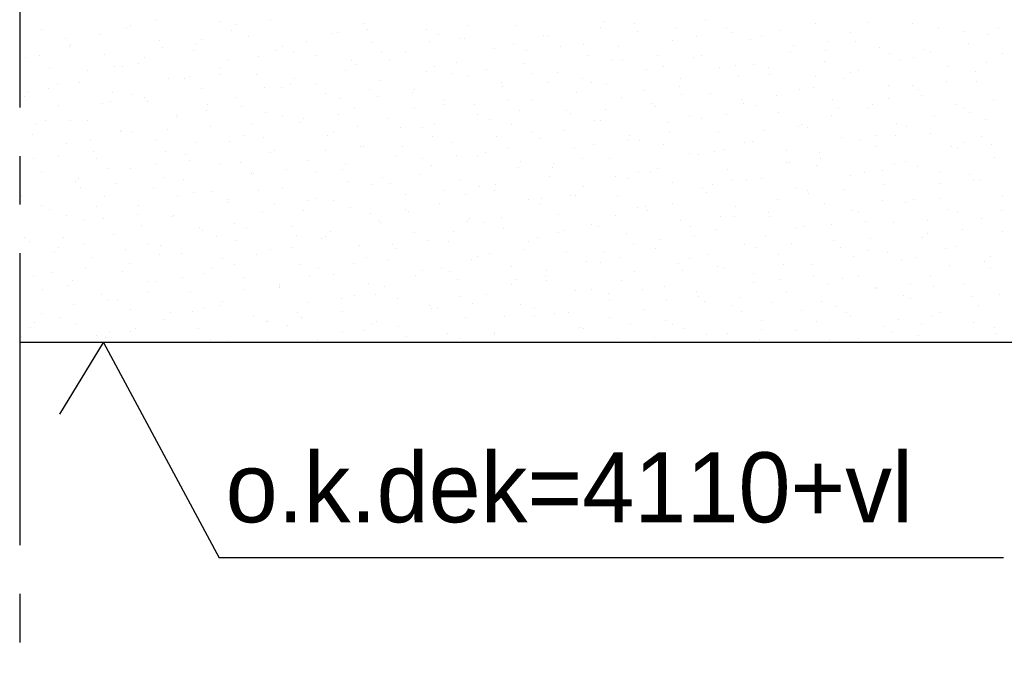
# Model space of a CAD drawing. Extents: x -940 to 22840, y -452 to 16368.
# Tile 16 of 50: x 15978 to 16485, y 3598 to 3928. Entities that reach past the tile are written whole.
import ezdxf

# ---------------------------------------------------------------- set-up
doc = ezdxf.new("R2010")
doc.units = 0
doc.header["$LTSCALE"] = 20
doc.linetypes.add('CENTER2', pattern=[11.25, 7.5, -1.25, 1.25, -1.25])
for name, color, linetype in [('BOUW', 8, 'CONTINUOUS'), ('WL570---', 3, 'CONTINUOUS'), ('WM561---', 1, 'CONTINUOUS'), ('WM570---', 1, 'CONTINUOUS')]:
    doc.layers.add(name, color=color, linetype=linetype)
doc.styles.add('BURO-018', font='BUROFONT.shx', dxfattribs={"height": 36})

msp = doc.modelspace()

# ---------------------------------------------------------------- linework, layer by layer
at = {"layer": 'BOUW'}
msp.add_line((16644.75, 3762.13), (15978.49, 3762.13), dxfattribs=at)
at = {"layer": 'WL570---', "color": 8, "linetype": 'CENTER2'}
msp.add_line((15978.49, 4258), (15978.49, 3598.26), dxfattribs=at)
at = {"layer": 'WL570---', "color": 8}
for p, q in [((16048.8, 3928.02), (16048.8, 3928.02)), ((16331.14, 3928.01), (16331.14, 3928.01)), ((15989.55, 3922.94), (15989.55, 3922.94)), ((16033.38, 3923.3), (16033.38, 3923.3)), ((16035.26, 3924.93), (16035.26, 3924.93)), ((16080.97, 3926.92), (16080.97, 3926.92)), ((16089.89, 3925.53), (16089.89, 3925.53)), ((16107.64, 3927.54), (16107.64, 3927.54)), ((16155.27, 3926.03), (16155.27, 3926.03)), ((16157.27, 3923.09), (16157.27, 3923.09)), ((16187.47, 3923.25), (16187.47, 3923.25)), ((16209.26, 3925.27), (16209.26, 3925.27)), ((16233.18, 3925.24), (16233.18, 3925.24)), ((16276.94, 3923.86), (16276.94, 3923.86)), ((16278.9, 3927.23), (16278.9, 3927.23)), ((16294.69, 3925.87), (16294.69, 3925.87)), ((16315.72, 3923.29), (16315.72, 3923.29)), ((16342, 3924.15), (16342, 3924.15)), ((16387.71, 3926.13), (16387.71, 3926.13)), ((16414.36, 3926.65), (16414.36, 3926.65)), ((16437.61, 3926.02), (16437.61, 3926.02)), ((16451.08, 3923.34), (16451.08, 3923.34)), ((16481.75, 3924.21), (16481.75, 3924.21)), ((16002.11, 3918.29), (16002.11, 3918.29)), ((16019.86, 3920.3), (16019.86, 3920.3)), ((16071.95, 3917.83), (16071.95, 3917.83)), ((16087.37, 3922.54), (16087.37, 3922.54)), ((16096.05, 3919.28), (16096.05, 3919.28)), ((16139.52, 3921.08), (16139.52, 3921.08)), ((16141.76, 3921.26), (16141.76, 3921.26)), ((16193.83, 3920.56), (16193.83, 3920.56)), ((16204.87, 3918.18), (16204.87, 3918.18)), ((16206.91, 3918.63), (16206.91, 3918.63)), ((16247.82, 3919.8), (16247.82, 3919.8)), ((16250.58, 3920.17), (16250.58, 3920.17)), ((16296.29, 3922.16), (16296.29, 3922.16)), ((16326.58, 3919.41), (16326.58, 3919.41)), ((16344.33, 3921.42), (16344.33, 3921.42)), ((16354.29, 3917.82), (16354.29, 3917.82)), ((16359.66, 3919.36), (16359.66, 3919.36)), ((16369.71, 3922.53), (16369.71, 3922.53)), ((16405.37, 3921.35), (16405.37, 3921.35)), ((16464, 3922.2), (16464, 3922.2)), ((16476.17, 3920.55), (16476.17, 3920.55)), ((16004.05, 3914.34), (16004.05, 3914.34)), ((16004.63, 3915.3), (16004.63, 3915.3)), ((16050.34, 3917.29), (16050.34, 3917.29)), ((16051.75, 3913.83), (16051.75, 3913.83)), ((16069.49, 3915.85), (16069.49, 3915.85)), ((16113.45, 3914.21), (16113.45, 3914.21)), ((16125.93, 3917.07), (16125.93, 3917.07)), ((16159.16, 3916.19), (16159.16, 3916.19)), ((16189.16, 3916.62), (16189.16, 3916.62)), ((16222.52, 3913.4), (16222.52, 3913.4)), ((16232.4, 3915.08), (16232.4, 3915.08)), ((16256.55, 3914.18), (16256.55, 3914.18)), ((16268.23, 3915.39), (16268.23, 3915.39)), ((16286.39, 3914.32), (16286.39, 3914.32)), ((16313.94, 3917.37), (16313.94, 3917.37)), ((16376.22, 3914.96), (16376.22, 3914.96)), ((16393.97, 3916.97), (16393.97, 3916.97)), ((16408.28, 3917.06), (16408.28, 3917.06)), ((16420.45, 3913.71), (16420.45, 3913.71)), ((16466.16, 3915.7), (16466.16, 3915.7)), ((15981.72, 3908.61), (15981.72, 3908.61)), ((15988.62, 3909.62), (15988.62, 3909.62)), ((16022.02, 3910.23), (16022.02, 3910.23)), ((16042.61, 3908.86), (16042.61, 3908.86)), ((16067.74, 3912.22), (16067.74, 3912.22)), ((16101.38, 3909.38), (16101.38, 3909.38)), ((16110.51, 3912.35), (16110.51, 3912.35)), ((16119.13, 3911.39), (16119.13, 3911.39)), ((16131.1, 3909.42), (16131.1, 3909.42)), ((16164.5, 3911.59), (16164.5, 3911.59)), ((16176.81, 3911.41), (16176.81, 3911.41)), ((16238.8, 3912.17), (16238.8, 3912.17)), ((16270.96, 3909.61), (16270.96, 3909.61)), ((16283.32, 3907.75), (16283.32, 3907.75)), ((16288.44, 3907.72), (16288.44, 3907.72)), ((16306.19, 3909.73), (16306.19, 3909.73)), ((16324.95, 3908.85), (16324.95, 3908.85)), ((16329.03, 3909.73), (16329.03, 3909.73)), ((16374.74, 3911.72), (16374.74, 3911.72)), ((16392.85, 3912.34), (16392.85, 3912.34)), ((16425.86, 3910.51), (16425.86, 3910.51)), ((16437.85, 3908.64), (16437.85, 3908.64)), ((16443.61, 3912.52), (16443.61, 3912.52)), ((16446.84, 3911.58), (16446.84, 3911.58)), ((16483.56, 3910.63), (16483.56, 3910.63)), ((15993.97, 3903.46), (15993.97, 3903.46)), ((16027.19, 3904.14), (16027.19, 3904.14)), ((16031.35, 3904.15), (16031.35, 3904.15)), ((16039.68, 3905.45), (16039.68, 3905.45)), ((16081.18, 3903.38), (16081.18, 3903.38)), ((16085.39, 3907.43), (16085.39, 3907.43)), ((16149.08, 3906.88), (16149.08, 3906.88)), ((16151.02, 3904.93), (16151.02, 3904.93)), ((16168.77, 3906.94), (16168.77, 3906.94)), ((16191.89, 3903.77), (16191.89, 3903.77)), ((16203.07, 3906.12), (16203.07, 3906.12)), ((16237.6, 3905.76), (16237.6, 3905.76)), ((16300.71, 3902.68), (16300.71, 3902.68)), ((16309.53, 3904.13), (16309.53, 3904.13)), ((16338.08, 3903.27), (16338.08, 3903.27)), ((16346.42, 3904.66), (16346.42, 3904.66)), ((16355.83, 3905.28), (16355.83, 3905.28)), ((16363.52, 3903.37), (16363.52, 3903.37)), ((16392.13, 3906.65), (16392.13, 3906.65)), ((16431.42, 3906.86), (16431.42, 3906.86)), ((16455.5, 3903.86), (16455.5, 3903.86)), ((16475.5, 3906.06), (16475.5, 3906.06)), ((16013.6, 3902.14), (16013.6, 3902.14)), ((16054.76, 3897.81), (16054.76, 3897.81)), ((16063.24, 3897.69), (16063.24, 3897.69)), ((16065.76, 3898.67), (16065.76, 3898.67)), ((16080.99, 3899.7), (16080.99, 3899.7)), ((16100.47, 3899.8), (16100.47, 3899.8)), ((16119.75, 3897.91), (16119.75, 3897.91)), ((16146.18, 3901.78), (16146.18, 3901.78)), ((16187.64, 3901.4), (16187.64, 3901.4)), ((16200.66, 3900.48), (16200.66, 3900.48)), ((16209.29, 3898.7), (16209.29, 3898.7)), ((16218.41, 3902.49), (16218.41, 3902.49)), ((16241.63, 3900.64), (16241.63, 3900.64)), ((16255, 3900.69), (16255, 3900.69)), ((16268.05, 3898.04), (16268.05, 3898.04)), ((16318.36, 3897.89), (16318.36, 3897.89)), ((16348.1, 3898.66), (16348.1, 3898.66)), ((16364.08, 3899.88), (16364.08, 3899.88)), ((16387.72, 3898.82), (16387.72, 3898.82)), ((16402.09, 3897.9), (16402.09, 3897.9)), ((16405.47, 3900.83), (16405.47, 3900.83)), ((16409.79, 3901.87), (16409.79, 3901.87)), ((16469.98, 3901.39), (16469.98, 3901.39)), ((15993.21, 3892.46), (15993.21, 3892.46)), ((15997.86, 3895.18), (15997.86, 3895.18)), ((16009.05, 3895.82), (16009.05, 3895.82)), ((16072.16, 3892.74), (16072.16, 3892.74)), ((16104.32, 3893.19), (16104.32, 3893.19)), ((16112.88, 3893.24), (16112.88, 3893.24)), ((16117.87, 3894.73), (16117.87, 3894.73)), ((16130.63, 3895.25), (16130.63, 3895.25)), ((16158.31, 3892.43), (16158.31, 3892.43)), ((16163.58, 3896.71), (16163.58, 3896.71)), ((16226.21, 3895.92), (16226.21, 3895.92)), ((16226.94, 3893.92), (16226.94, 3893.92)), ((16250.3, 3896.03), (16250.3, 3896.03)), ((16272.65, 3895.9), (16272.65, 3895.9)), ((16280.2, 3895.16), (16280.2, 3895.16)), ((16317.69, 3893.59), (16317.69, 3893.59)), ((16386.66, 3893.18), (16386.66, 3893.18)), ((16424.87, 3894.23), (16424.87, 3894.23)), ((16437.36, 3894.37), (16437.36, 3894.37)), ((16440.65, 3892.42), (16440.65, 3892.42)), ((16455.11, 3896.38), (16455.11, 3896.38)), ((16470.58, 3896.22), (16470.58, 3896.22)), ((15980.73, 3888.76), (15980.73, 3888.76)), ((15982.44, 3890.46), (15982.44, 3890.46)), ((16026.44, 3890.75), (16026.44, 3890.75)), ((16036.42, 3889.7), (16036.42, 3889.7)), ((16042.85, 3888.01), (16042.85, 3888.01)), ((16089.81, 3887.95), (16089.81, 3887.95)), ((16135.52, 3889.94), (16135.52, 3889.94)), ((16142.89, 3887.72), (16142.89, 3887.72)), ((16162.52, 3888.79), (16162.52, 3888.79)), ((16180.27, 3890.8), (16180.27, 3890.8)), ((16181.23, 3891.93), (16181.23, 3891.93)), ((16264.78, 3890.45), (16264.78, 3890.45)), ((16287.74, 3888.27), (16287.74, 3888.27)), ((16299.94, 3891.58), (16299.94, 3891.58)), ((16318.77, 3889.69), (16318.77, 3889.69)), ((16333.45, 3890.25), (16333.45, 3890.25)), ((16367.33, 3889.14), (16367.33, 3889.14)), ((16379.16, 3892.24), (16379.16, 3892.24)), ((16425.23, 3887.71), (16425.23, 3887.71)), ((16442.26, 3889.16), (16442.26, 3889.16)), ((15998.39, 3883.98), (15998.39, 3883.98)), ((16021, 3884.99), (16021, 3884.99)), ((16025.1, 3886), (16025.1, 3886)), ((16044.1, 3885.97), (16044.1, 3885.97)), ((16074.99, 3884.23), (16074.99, 3884.23)), ((16092.49, 3883.56), (16092.49, 3883.56)), ((16150.6, 3882.3), (16150.6, 3882.3)), ((16196.31, 3884.29), (16196.31, 3884.29)), ((16196.88, 3886.96), (16196.88, 3886.96)), ((16212.16, 3884.34), (16212.16, 3884.34)), ((16229.91, 3886.35), (16229.91, 3886.35)), ((16242.02, 3886.28), (16242.02, 3886.28)), ((16303.34, 3884.97), (16303.34, 3884.97)), ((16305.13, 3883.2), (16305.13, 3883.2)), ((16349.58, 3887.13), (16349.58, 3887.13)), ((16350.84, 3885.18), (16350.84, 3885.18)), ((16357.33, 3884.21), (16357.33, 3884.21)), ((16396.55, 3887.17), (16396.55, 3887.17)), ((16399.22, 3882.67), (16399.22, 3882.67)), ((16414.21, 3882.39), (16414.21, 3882.39)), ((16416.97, 3884.69), (16416.97, 3884.69)), ((16459.92, 3884.37), (16459.92, 3884.37)), ((16479.22, 3886.95), (16479.22, 3886.95)), ((16059.18, 3878.33), (16059.18, 3878.33)), ((16059.57, 3879.51), (16059.57, 3879.51)), ((16074.74, 3881.55), (16074.74, 3881.55)), ((16104.89, 3880.31), (16104.89, 3880.31)), ((16113.56, 3878.75), (16113.56, 3878.75)), ((16142.13, 3879.11), (16142.13, 3879.11)), ((16168, 3877.23), (16168, 3877.23)), ((16181.45, 3882.24), (16181.45, 3882.24)), ((16213.71, 3879.22), (16213.71, 3879.22)), ((16235.44, 3881.48), (16235.44, 3881.48)), ((16259.42, 3881.21), (16259.42, 3881.21)), ((16261.8, 3879.89), (16261.8, 3879.89)), ((16279.55, 3881.9), (16279.55, 3881.9)), ((16322.78, 3878.41), (16322.78, 3878.41)), ((16329.19, 3877.45), (16329.19, 3877.45)), ((16341.91, 3879.5), (16341.91, 3879.5)), ((16368.49, 3880.4), (16368.49, 3880.4)), ((16395.9, 3878.74), (16395.9, 3878.74)), ((16448.86, 3878.22), (16448.86, 3878.22)), ((16463.8, 3882.23), (16463.8, 3882.23)), ((16466.61, 3880.23), (16466.61, 3880.23)), ((15986.96, 3874.31), (15986.96, 3874.31)), ((15991.67, 3876.02), (15991.67, 3876.02)), ((16004.71, 3876.32), (16004.71, 3876.32)), ((16013.47, 3876.34), (16013.47, 3876.34)), ((16076.57, 3873.26), (16076.57, 3873.26)), ((16098.13, 3874.03), (16098.13, 3874.03)), ((16122.29, 3875.24), (16122.29, 3875.24)), ((16124.38, 3877.1), (16124.38, 3877.1)), ((16152.12, 3873.27), (16152.12, 3873.27)), ((16174.02, 3872.65), (16174.02, 3872.65)), ((16185.65, 3872.45), (16185.65, 3872.45)), ((16191.77, 3874.66), (16191.77, 3874.66)), ((16220.02, 3876.77), (16220.02, 3876.77)), ((16231.36, 3874.44), (16231.36, 3874.44)), ((16274.01, 3876.01), (16274.01, 3876.01)), ((16277.07, 3876.42), (16277.07, 3876.42)), ((16311.44, 3875.43), (16311.44, 3875.43)), ((16378.83, 3872.99), (16378.83, 3872.99)), ((16380.47, 3874.02), (16380.47, 3874.02)), ((16383.58, 3872.76), (16383.58, 3872.76)), ((16429.29, 3874.75), (16429.29, 3874.75)), ((16434.46, 3873.26), (16434.46, 3873.26)), ((16475, 3876.74), (16475, 3876.74)), ((15985.15, 3869.28), (15985.15, 3869.28)), ((16030.24, 3870.54), (16030.24, 3870.54)), ((16030.86, 3871.27), (16030.86, 3871.27)), ((16036.6, 3869.86), (16036.6, 3869.86)), ((16054.35, 3871.87), (16054.35, 3871.87)), ((16094.23, 3868.47), (16094.23, 3868.47)), ((16103.99, 3867.42), (16103.99, 3867.42)), ((16136.7, 3868.56), (16136.7, 3868.56)), ((16139.94, 3870.46), (16139.94, 3870.46)), ((16190.69, 3867.8), (16190.69, 3867.8)), ((16223.66, 3868.19), (16223.66, 3868.19)), ((16241.41, 3870.21), (16241.41, 3870.21)), ((16258.59, 3871.29), (16258.59, 3871.29)), ((16292.16, 3868.78), (16292.16, 3868.78)), ((16312.58, 3870.53), (16312.58, 3870.53)), ((16337.87, 3870.77), (16337.87, 3870.77)), ((16361.08, 3870.98), (16361.08, 3870.98)), ((16400.97, 3867.69), (16400.97, 3867.69)), ((16419.04, 3868.55), (16419.04, 3868.55)), ((16428.47, 3868.54), (16428.47, 3868.54)), ((16446.68, 3869.68), (16446.68, 3869.68)), ((16473.03, 3867.79), (16473.03, 3867.79)), ((16002.8, 3864.5), (16002.8, 3864.5)), ((16014.81, 3865.83), (16014.81, 3865.83)), ((16048.52, 3866.48), (16048.52, 3866.48)), ((16068.8, 3865.07), (16068.8, 3865.07)), ((16086.24, 3865.41), (16086.24, 3865.41)), ((16153.63, 3862.96), (16153.63, 3862.96)), ((16155.02, 3862.82), (16155.02, 3862.82)), ((16175.27, 3863.08), (16175.27, 3863.08)), ((16200.73, 3864.81), (16200.73, 3864.81)), ((16229.25, 3862.32), (16229.25, 3862.32)), ((16246.44, 3866.8), (16246.44, 3866.8)), ((16273.3, 3863.74), (16273.3, 3863.74)), ((16291.05, 3865.75), (16291.05, 3865.75)), ((16297.15, 3865.82), (16297.15, 3865.82)), ((16309.55, 3863.71), (16309.55, 3863.71)), ((16351.14, 3865.05), (16351.14, 3865.05)), ((16355.26, 3865.7), (16355.26, 3865.7)), ((16410.72, 3866.53), (16410.72, 3866.53)), ((16418.63, 3862.9), (16418.63, 3862.9)), ((16457.61, 3863.07), (16457.61, 3863.07)), ((16460.36, 3862.08), (16460.36, 3862.08)), ((16464.34, 3864.89), (16464.34, 3864.89)), ((16478.11, 3864.09), (16478.11, 3864.09)), ((15998.46, 3858.17), (15998.46, 3858.17)), ((16016.21, 3860.18), (16016.21, 3860.18)), ((16053.38, 3860.35), (16053.38, 3860.35)), ((16063.6, 3858.85), (16063.6, 3858.85)), ((16107.37, 3859.59), (16107.37, 3859.59)), ((16109.31, 3860.83), (16109.31, 3860.83)), ((16135.88, 3860.95), (16135.88, 3860.95)), ((16172.42, 3857.75), (16172.42, 3857.75)), ((16203.27, 3858.51), (16203.27, 3858.51)), ((16213.83, 3857.61), (16213.83, 3857.61)), ((16218.13, 3859.74), (16218.13, 3859.74)), ((16263.84, 3861.73), (16263.84, 3861.73)), ((16322.94, 3859.29), (16322.94, 3859.29)), ((16327.2, 3858.93), (16327.2, 3858.93)), ((16335.72, 3860.34), (16335.72, 3860.34)), ((16340.69, 3861.3), (16340.69, 3861.3)), ((16372.91, 3860.92), (16372.91, 3860.92)), ((16389.71, 3859.58), (16389.71, 3859.58)), ((16479.42, 3857.25), (16479.42, 3857.25)), ((15985.48, 3856.86), (15985.48, 3856.86)), ((16017.89, 3856.86), (16017.89, 3856.86)), ((16048.1, 3853.71), (16048.1, 3853.71)), ((16065.85, 3855.72), (16065.85, 3855.72)), ((16080.99, 3853.78), (16080.99, 3853.78)), ((16091.94, 3854.88), (16091.94, 3854.88)), ((16126.71, 3855.76), (16126.71, 3855.76)), ((16145.93, 3854.12), (16145.93, 3854.12)), ((16185.52, 3856.5), (16185.52, 3856.5)), ((16190.07, 3852.97), (16190.07, 3852.97)), ((16235.16, 3852.05), (16235.16, 3852.05)), ((16235.78, 3854.95), (16235.78, 3854.95)), ((16252.4, 3852.13), (16252.4, 3852.13)), ((16252.91, 3854.06), (16252.91, 3854.06)), ((16267.82, 3856.85), (16267.82, 3856.85)), ((16281.49, 3856.94), (16281.49, 3856.94)), ((16372.58, 3854.84), (16372.58, 3854.84)), ((16374.28, 3854.86), (16374.28, 3854.86)), ((16388, 3853.28), (16388, 3853.28)), ((16390.33, 3856.85), (16390.33, 3856.85)), ((16428.27, 3854.1), (16428.27, 3854.1)), ((16433.71, 3855.27), (16433.71, 3855.27)), ((16439.97, 3852.4), (16439.97, 3852.4)), ((15989.57, 3849.8), (15989.57, 3849.8)), ((16024.05, 3851.38), (16024.05, 3851.38)), ((16035.28, 3851.79), (16035.28, 3851.79)), ((16052.94, 3847), (16052.94, 3847)), ((16097.74, 3849.26), (16097.74, 3849.26)), ((16098.65, 3848.99), (16098.65, 3848.99)), ((16115.49, 3851.27), (16115.49, 3851.27)), ((16130.51, 3849.4), (16130.51, 3849.4)), ((16144.36, 3850.98), (16144.36, 3850.98)), ((16184.5, 3848.64), (16184.5, 3848.64)), ((16250.86, 3847.32), (16250.86, 3847.32)), ((16284.8, 3847.6), (16284.8, 3847.6)), ((16296.58, 3849.3), (16296.58, 3849.3)), ((16302.55, 3849.61), (16302.55, 3849.61)), ((16306.39, 3851.37), (16306.39, 3851.37)), ((16342.29, 3851.29), (16342.29, 3851.29)), ((16405.39, 3848.21), (16405.39, 3848.21)), ((16412.85, 3849.39), (16412.85, 3849.39)), ((16422.22, 3850.39), (16422.22, 3850.39)), ((16451.1, 3850.2), (16451.1, 3850.2)), ((16466.84, 3848.63), (16466.84, 3848.63)), ((16007.22, 3845.01), (16007.22, 3845.01)), ((16008.62, 3846.67), (16008.62, 3846.67)), ((16009.96, 3842.02), (16009.96, 3842.02)), ((16027.71, 3844.03), (16027.71, 3844.03)), ((16062.61, 3845.91), (16062.61, 3845.91)), ((16147.38, 3844.81), (16147.38, 3844.81)), ((16159.44, 3843.34), (16159.44, 3843.34)), ((16165.13, 3846.82), (16165.13, 3846.82)), ((16169.08, 3843.92), (16169.08, 3843.92)), ((16205.15, 3845.33), (16205.15, 3845.33)), ((16214.77, 3842.37), (16214.77, 3842.37)), ((16223.07, 3843.16), (16223.07, 3843.16)), ((16268.26, 3842.25), (16268.26, 3842.25)), ((16290.96, 3846.66), (16290.96, 3846.66)), ((16313.97, 3844.23), (16313.97, 3844.23)), ((16334.44, 3843.15), (16334.44, 3843.15)), ((16344.95, 3845.9), (16344.95, 3845.9)), ((16352.19, 3845.16), (16352.19, 3845.16)), ((16359.68, 3846.22), (16359.68, 3846.22)), ((16423.05, 3843.42), (16423.05, 3843.42)), ((16451.42, 3843.91), (16451.42, 3843.91)), ((16468.76, 3845.41), (16468.76, 3845.41)), ((16471.86, 3845.94), (16471.86, 3845.94)), ((15979.29, 3837.7), (15979.29, 3837.7)), ((16022.31, 3837.38), (16022.31, 3837.38)), ((16047.19, 3841.19), (16047.19, 3841.19)), ((16059.6, 3837.57), (16059.6, 3837.57)), ((16068.02, 3839.36), (16068.02, 3839.36)), ((16077.35, 3839.58), (16077.35, 3839.58)), ((16101.18, 3840.43), (16101.18, 3840.43)), ((16113.73, 3841.35), (16113.73, 3841.35)), ((16176.84, 3838.27), (16176.84, 3838.27)), ((16197.02, 3840.36), (16197.02, 3840.36)), ((16207.64, 3838.45), (16207.64, 3838.45)), ((16222.55, 3840.26), (16222.55, 3840.26)), ((16261.63, 3837.69), (16261.63, 3837.69)), ((16264.41, 3837.92), (16264.41, 3837.92)), ((16285.91, 3837.46), (16285.91, 3837.46)), ((16329.53, 3841.18), (16329.53, 3841.18)), ((16331.62, 3839.45), (16331.62, 3839.45)), ((16377.33, 3841.44), (16377.33, 3841.44)), ((16383.52, 3840.42), (16383.52, 3840.42)), ((16384.08, 3838.7), (16384.08, 3838.7)), ((16401.83, 3840.71), (16401.83, 3840.71)), ((16483.84, 3837.77), (16483.84, 3837.77)), ((15989.57, 3832.34), (15989.57, 3832.34)), ((16017.86, 3832.23), (16017.86, 3832.23)), ((16039.7, 3832.31), (16039.7, 3832.31)), ((16085.41, 3834.29), (16085.41, 3834.29)), ((16085.76, 3835.72), (16085.76, 3835.72)), ((16109.24, 3833.12), (16109.24, 3833.12)), ((16126.99, 3835.13), (16126.99, 3835.13)), ((16131.13, 3836.28), (16131.13, 3836.28)), ((16139.74, 3834.96), (16139.74, 3834.96)), ((16194.49, 3833.48), (16194.49, 3833.48)), ((16240.2, 3835.47), (16240.2, 3835.47)), ((16246.21, 3832.97), (16246.21, 3832.97)), ((16246.66, 3835.91), (16246.66, 3835.91)), ((16300.2, 3832.21), (16300.2, 3832.21)), ((16314.05, 3833.47), (16314.05, 3833.47)), ((16346.71, 3831.81), (16346.71, 3831.81)), ((16368.1, 3835.71), (16368.1, 3835.71)), ((16392.42, 3833.8), (16392.42, 3833.8)), ((16422.09, 3834.94), (16422.09, 3834.94)), ((16433.72, 3834.25), (16433.72, 3834.25)), ((16438.13, 3835.79), (16438.13, 3835.79)), ((16451.47, 3836.26), (16451.47, 3836.26)), ((15993.99, 3830.32), (15993.99, 3830.32)), ((16002.43, 3827.51), (16002.43, 3827.51)), ((16039.21, 3827.89), (16039.21, 3827.89)), ((16056.42, 3826.75), (16056.42, 3826.75)), ((16057.36, 3827.52), (16057.36, 3827.52)), ((16103.07, 3829.51), (16103.07, 3829.51)), ((16124.32, 3830.24), (16124.32, 3830.24)), ((16148.78, 3831.5), (16148.78, 3831.5)), ((16158.88, 3828.67), (16158.88, 3828.67)), ((16176.63, 3830.68), (16176.63, 3830.68)), ((16178.31, 3829.48), (16178.31, 3829.48)), ((16255.28, 3827.83), (16255.28, 3827.83)), ((16284.77, 3827.5), (16284.77, 3827.5)), ((16296.3, 3831.46), (16296.3, 3831.46)), ((16300.99, 3829.82), (16300.99, 3829.82)), ((16338.76, 3826.74), (16338.76, 3826.74)), ((16345.94, 3827.01), (16345.94, 3827.01)), ((16363.69, 3829.02), (16363.69, 3829.02)), ((16364.1, 3826.74), (16364.1, 3826.74)), ((16406.66, 3830.23), (16406.66, 3830.23)), ((16409.81, 3828.73), (16409.81, 3828.73)), ((16455.52, 3830.71), (16455.52, 3830.71)), ((16460.65, 3829.47), (16460.65, 3829.47)), ((16483.35, 3829.79), (16483.35, 3829.79)), ((16011.64, 3825.53), (16011.64, 3825.53)), ((16021.46, 3825.88), (16021.46, 3825.88)), ((16041, 3822.03), (16041, 3822.03)), ((16088.85, 3823.44), (16088.85, 3823.44)), ((16118.15, 3821.87), (16118.15, 3821.87)), ((16162.89, 3824.77), (16162.89, 3824.77)), ((16163.86, 3823.86), (16163.86, 3823.86)), ((16208.52, 3824.22), (16208.52, 3824.22)), ((16209.57, 3825.85), (16209.57, 3825.85)), ((16216.88, 3824.01), (16216.88, 3824.01)), ((16226.27, 3826.23), (16226.27, 3826.23)), ((16272.68, 3822.76), (16272.68, 3822.76)), ((16275.91, 3821.78), (16275.91, 3821.78)), ((16318.39, 3824.75), (16318.39, 3824.75)), ((16323.34, 3822.02), (16323.34, 3822.02)), ((16381.75, 3821.95), (16381.75, 3821.95)), ((16395.58, 3822.55), (16395.58, 3822.55)), ((16413.32, 3824.56), (16413.32, 3824.56)), ((16427.47, 3823.94), (16427.47, 3823.94)), ((16445.23, 3824.75), (16445.23, 3824.75)), ((16473.18, 3825.93), (16473.18, 3825.93)), ((16026.73, 3817.9), (16026.73, 3817.9)), ((16071.1, 3821.43), (16071.1, 3821.43)), ((16072.44, 3819.88), (16072.44, 3819.88)), ((16079.57, 3816.56), (16079.57, 3816.56)), ((16094.99, 3821.27), (16094.99, 3821.27)), ((16120.74, 3816.98), (16120.74, 3816.98)), ((16135.55, 3816.8), (16135.55, 3816.8)), ((16138.49, 3818.99), (16138.49, 3818.99)), ((16181.26, 3818.79), (16181.26, 3818.79)), ((16201.45, 3819.29), (16201.45, 3819.29)), ((16226.97, 3820.78), (16226.97, 3820.78)), ((16255.44, 3818.53), (16255.44, 3818.53)), ((16258.16, 3819.76), (16258.16, 3819.76)), ((16290.33, 3817.98), (16290.33, 3817.98)), ((16325.55, 3817.32), (16325.55, 3817.32)), ((16336.04, 3819.97), (16336.04, 3819.97)), ((16361.91, 3816.55), (16361.91, 3816.55)), ((16377.33, 3821.26), (16377.33, 3821.26)), ((16445.21, 3818.1), (16445.21, 3818.1)), ((16462.96, 3820.11), (16462.96, 3820.11)), ((16483.79, 3819.28), (16483.79, 3819.28)), ((15981.02, 3815.91), (15981.02, 3815.91)), ((15983.32, 3814.19), (15983.32, 3814.19)), ((16001.07, 3816.2), (16001.07, 3816.2)), ((16011.67, 3813.07), (16011.67, 3813.07)), ((16044.12, 3812.83), (16044.12, 3812.83)), ((16050.71, 3811.75), (16050.71, 3811.75)), ((16089.83, 3814.81), (16089.83, 3814.81)), ((16133.56, 3815.8), (16133.56, 3815.8)), ((16153.2, 3812.02), (16153.2, 3812.02)), ((16170.38, 3812.52), (16170.38, 3812.52)), ((16188.13, 3814.54), (16188.13, 3814.54)), ((16198.91, 3814), (16198.91, 3814)), ((16240.02, 3813.81), (16240.02, 3813.81)), ((16244.62, 3815.99), (16244.62, 3815.99)), ((16294.01, 3813.05), (16294.01, 3813.05)), ((16307.8, 3815.31), (16307.8, 3815.31)), ((16351.13, 3812.33), (16351.13, 3812.33)), ((16375.18, 3812.87), (16375.18, 3812.87)), ((16396.84, 3814.32), (16396.84, 3814.32)), ((16415.9, 3815.79), (16415.9, 3815.79)), ((16442.55, 3816.3), (16442.55, 3816.3)), ((15996.25, 3808.35), (15996.25, 3808.35)), ((15998.41, 3810.84), (15998.41, 3810.84)), ((16032.96, 3809.74), (16032.96, 3809.74)), ((16050.23, 3807.59), (16050.23, 3807.59)), ((16061.78, 3808.04), (16061.78, 3808.04)), ((16100.35, 3807.3), (16100.35, 3807.3)), ((16107.49, 3810.03), (16107.49, 3810.03)), ((16118.13, 3811.08), (16118.13, 3811.08)), ((16172.12, 3810.32), (16172.12, 3810.32)), ((16213.99, 3806.37), (16213.99, 3806.37)), ((16220.02, 3808.07), (16220.02, 3808.07)), ((16237.77, 3810.08), (16237.77, 3810.08)), ((16259.7, 3808.35), (16259.7, 3808.35)), ((16278.59, 3808.34), (16278.59, 3808.34)), ((16305.41, 3810.34), (16305.41, 3810.34)), ((16332.58, 3807.58), (16332.58, 3807.58)), ((16357.43, 3810.86), (16357.43, 3810.86)), ((16368.52, 3807.26), (16368.52, 3807.26)), ((16400.47, 3811.07), (16400.47, 3811.07)), ((16407.07, 3806.41), (16407.07, 3806.41)), ((16414.23, 3809.25), (16414.23, 3809.25)), ((16424.82, 3808.42), (16424.82, 3808.42)), ((16454.46, 3810.31), (16454.46, 3810.31)), ((16459.94, 3811.23), (16459.94, 3811.23)), ((16477.6, 3806.45), (16477.6, 3806.45)), ((16016.06, 3806.05), (16016.06, 3806.05)), ((16034.81, 3802.88), (16034.81, 3802.88)), ((16082.6, 3805.28), (16082.6, 3805.28)), ((16088.8, 3802.12), (16088.8, 3802.12)), ((16122.57, 3802.39), (16122.57, 3802.39)), ((16149.99, 3802.84), (16149.99, 3802.84)), ((16156.7, 3805.61), (16156.7, 3805.61)), ((16168.28, 3804.38), (16168.28, 3804.38)), ((16210.69, 3804.85), (16210.69, 3804.85)), ((16269.66, 3803.62), (16269.66, 3803.62)), ((16277.1, 3803.28), (16277.1, 3803.28)), ((16287.4, 3805.63), (16287.4, 3805.63)), ((16317.15, 3802.86), (16317.15, 3802.86)), ((16322.81, 3805.27), (16322.81, 3805.27)), ((16371.14, 3802.1), (16371.14, 3802.1)), ((16386.17, 3802.47), (16386.17, 3802.47)), ((16431.88, 3804.46), (16431.88, 3804.46)), ((16439.04, 3805.6), (16439.04, 3805.6)), ((16456.71, 3801.96), (16456.71, 3801.96)), ((16474.46, 3803.97), (16474.46, 3803.97)), ((15985.44, 3796.43), (15985.44, 3796.43)), ((15994.82, 3798.04), (15994.82, 3798.04)), ((16012.57, 3800.05), (16012.57, 3800.05)), ((16031.15, 3798.41), (16031.15, 3798.41)), ((16073.38, 3797.4), (16073.38, 3797.4)), ((16076.86, 3800.4), (16076.86, 3800.4)), ((16127.37, 3796.64), (16127.37, 3796.64)), ((16132.24, 3800.83), (16132.24, 3800.83)), ((16139.97, 3797.32), (16139.97, 3797.32)), ((16181.88, 3796.38), (16181.88, 3796.38)), ((16185.68, 3799.31), (16185.68, 3799.31)), ((16195.26, 3800.13), (16195.26, 3800.13)), ((16199.63, 3798.39), (16199.63, 3798.39)), ((16231.39, 3801.29), (16231.39, 3801.29)), ((16249.04, 3796.51), (16249.04, 3796.51)), ((16249.25, 3799.37), (16249.25, 3799.37)), ((16294.75, 3798.5), (16294.75, 3798.5)), ((16319.29, 3799.17), (16319.29, 3799.17)), ((16337.04, 3801.18), (16337.04, 3801.18)), ((16340.46, 3800.49), (16340.46, 3800.49)), ((16355.72, 3797.39), (16355.72, 3797.39)), ((16386.68, 3796.73), (16386.68, 3796.73)), ((16409.71, 3796.63), (16409.71, 3796.63)), ((16446.97, 3796.82), (16446.97, 3796.82)), ((16477.61, 3800.12), (16477.61, 3800.12)), ((16002.83, 3791.36), (16002.83, 3791.36)), ((16005.48, 3793.91), (16005.48, 3793.91)), ((16044.46, 3793.59), (16044.46, 3793.59)), ((16048.54, 3793.34), (16048.54, 3793.34)), ((16062.21, 3795.6), (16062.21, 3795.6)), ((16094.25, 3795.33), (16094.25, 3795.33)), ((16111.94, 3791.92), (16111.94, 3791.92)), ((16157.62, 3792.53), (16157.62, 3792.53)), ((16203.33, 3794.52), (16203.33, 3794.52)), ((16231.51, 3791.93), (16231.51, 3791.93)), ((16233.83, 3794.66), (16233.83, 3794.66)), ((16249.26, 3793.94), (16249.26, 3793.94)), ((16287.82, 3793.9), (16287.82, 3793.9)), ((16355.55, 3792.85), (16355.55, 3792.85)), ((16368.93, 3794.72), (16368.93, 3794.72)), ((16394.28, 3791.91), (16394.28, 3791.91)), ((16401.26, 3794.83), (16401.26, 3794.83)), ((16436.32, 3792.28), (16436.32, 3792.28)), ((16464.36, 3791.75), (16464.36, 3791.75)), ((15990.06, 3789.19), (15990.06, 3789.19)), ((16020.48, 3786.57), (16020.48, 3786.57)), ((16044.05, 3788.43), (16044.05, 3788.43)), ((16066.19, 3788.56), (16066.19, 3788.56)), ((16094.1, 3789.14), (16094.1, 3789.14)), ((16111.85, 3791.15), (16111.85, 3791.15)), ((16111.91, 3790.55), (16111.91, 3790.55)), ((16150.51, 3786.45), (16150.51, 3786.45)), ((16161.48, 3786.7), (16161.48, 3786.7)), ((16165.93, 3791.16), (16165.93, 3791.16)), ((16218.41, 3786.88), (16218.41, 3786.88)), ((16264.12, 3788.87), (16264.12, 3788.87)), ((16272.4, 3789.18), (16272.4, 3789.18)), ((16281.15, 3787.48), (16281.15, 3787.48)), ((16298.9, 3789.49), (16298.9, 3789.49)), ((16309.83, 3790.86), (16309.83, 3790.86)), ((16326.39, 3788.42), (16326.39, 3788.42)), ((16372.94, 3787.78), (16372.94, 3787.78)), ((16418.57, 3790.27), (16418.57, 3790.27)), ((16418.65, 3789.76), (16418.65, 3789.76)), ((16432.85, 3786.44), (16432.85, 3786.44)), ((16448.27, 3791.15), (16448.27, 3791.15)), ((16482.02, 3786.97), (16482.02, 3786.97)), ((16006.32, 3781.9), (16006.32, 3781.9)), ((16024.07, 3783.91), (16024.07, 3783.91)), ((16028.62, 3783.72), (16028.62, 3783.72)), ((16082.61, 3782.96), (16082.61, 3782.96)), ((16126.99, 3782.91), (16126.99, 3782.91)), ((16143.74, 3784.69), (16143.74, 3784.69)), ((16172.7, 3784.9), (16172.7, 3784.9)), ((16204.5, 3785.69), (16204.5, 3785.69)), ((16211.12, 3782.25), (16211.12, 3782.25)), ((16235.81, 3781.81), (16235.81, 3781.81)), ((16281.52, 3783.8), (16281.52, 3783.8)), ((16310.96, 3783.7), (16310.96, 3783.7)), ((16327.23, 3785.79), (16327.23, 3785.79)), ((16330.79, 3783.03), (16330.79, 3783.03)), ((16348.54, 3785.04), (16348.54, 3785.04)), ((16364.95, 3782.94), (16364.95, 3782.94)), ((16390.59, 3782.99), (16390.59, 3782.99)), ((16436.3, 3784.98), (16436.3, 3784.98)), ((16468.21, 3785.82), (16468.21, 3785.82)), ((15989.86, 3776.94), (15989.86, 3776.94)), ((16035.57, 3778.93), (16035.57, 3778.93)), ((16055.96, 3777.45), (16055.96, 3777.45)), ((16067.19, 3778.24), (16067.19, 3778.24)), ((16073.71, 3779.46), (16073.71, 3779.46)), ((16081.28, 3780.92), (16081.28, 3780.92)), ((16121.18, 3777.48), (16121.18, 3777.48)), ((16144.38, 3777.84), (16144.38, 3777.84)), ((16189.08, 3780.97), (16189.08, 3780.97)), ((16190.1, 3779.83), (16190.1, 3779.83)), ((16193.37, 3780.24), (16193.37, 3780.24)), ((16243.07, 3780.21), (16243.07, 3780.21)), ((16253.46, 3777.03), (16253.46, 3777.03)), ((16260.76, 3777.8), (16260.76, 3777.8)), ((16299.17, 3779.02), (16299.17, 3779.02)), ((16344.88, 3781), (16344.88, 3781)), ((16349.53, 3778.23), (16349.53, 3778.23)), ((16380.43, 3778.58), (16380.43, 3778.58)), ((16398.18, 3780.59), (16398.18, 3780.59)), ((16403.52, 3777.47), (16403.52, 3777.47)), ((16447.82, 3776.14), (16447.82, 3776.14)), ((16451.39, 3777.34), (16451.39, 3777.34)), ((16471.42, 3780.96), (16471.42, 3780.96)), ((15985.93, 3772.22), (15985.93, 3772.22)), ((15999.29, 3774.75), (15999.29, 3774.75)), ((16007.25, 3771.87), (16007.25, 3771.87)), ((16052.96, 3773.86), (16052.96, 3773.86)), ((16098.67, 3775.85), (16098.67, 3775.85)), ((16105.59, 3773), (16105.59, 3773)), ((16105.75, 3772.77), (16105.75, 3772.77)), ((16116.33, 3771.07), (16116.33, 3771.07)), ((16123.34, 3775.01), (16123.34, 3775.01)), ((16159.74, 3772.01), (16159.74, 3772.01)), ((16162.04, 3773.05), (16162.04, 3773.05)), ((16207.75, 3775.04), (16207.75, 3775.04)), ((16227.64, 3775.5), (16227.64, 3775.5)), ((16243.01, 3775.79), (16243.01, 3775.79)), ((16281.63, 3774.74), (16281.63, 3774.74)), ((16292.65, 3771.34), (16292.65, 3771.34)), ((16310.4, 3773.35), (16310.4, 3773.35)), ((16314.25, 3771.38), (16314.25, 3771.38)), ((16359.97, 3773.37), (16359.97, 3773.37)), ((16388.1, 3772.75), (16388.1, 3772.75)), ((16405.68, 3775.35), (16405.68, 3775.35)), ((16430.07, 3774.12), (16430.07, 3774.12)), ((16442.08, 3771.99), (16442.08, 3771.99)), ((16468.78, 3772.27), (16468.78, 3772.27)), ((15983.87, 3770.03), (15983.87, 3770.03)), ((16024.9, 3767.09), (16024.9, 3767.09)), ((16035.57, 3767.77), (16035.57, 3767.77)), ((16037.86, 3769.27), (16037.86, 3769.27)), ((16070.61, 3769.08), (16070.61, 3769.08)), ((16144.32, 3767.29), (16144.32, 3767.29)), ((16155.23, 3768.55), (16155.23, 3768.55)), ((16172.98, 3770.56), (16172.98, 3770.56)), ((16198.31, 3766.53), (16198.31, 3766.53)), ((16222.62, 3766.11), (16222.62, 3766.11)), ((16222.83, 3767.4), (16222.83, 3767.4)), ((16266.21, 3770.02), (16266.21, 3770.02)), ((16268.54, 3769.39), (16268.54, 3769.39)), ((16320.2, 3769.26), (16320.2, 3769.26)), ((16331.65, 3766.31), (16331.65, 3766.31)), ((16342.29, 3766.88), (16342.29, 3766.88)), ((16360.04, 3768.89), (16360.04, 3768.89)), ((16377.36, 3768.3), (16377.36, 3768.3)), ((16423.07, 3770.28), (16423.07, 3770.28)), ((16426.66, 3767.28), (16426.66, 3767.28)), ((16479.71, 3769.67), (16479.71, 3769.67)), ((16480.65, 3766.52), (16480.65, 3766.52)), ((15979.19, 3765.1), (15979.19, 3765.1)), ((16017.82, 3765.76), (16017.82, 3765.76)), ((16022.43, 3764.56), (16022.43, 3764.56)), ((16076.42, 3763.8), (16076.42, 3763.8)), ((16085.2, 3763.32), (16085.2, 3763.32)), ((16131.41, 3763.43), (16131.41, 3763.43)), ((16177.12, 3765.41), (16177.12, 3765.41)), ((16204.87, 3764.1), (16204.87, 3764.1)), ((16240.23, 3762.33), (16240.23, 3762.33)), ((16285.94, 3764.32), (16285.94, 3764.32)), ((16304.77, 3764.55), (16304.77, 3764.55)), ((16358.76, 3763.79), (16358.76, 3763.79)), ((16391.93, 3762.43), (16391.93, 3762.43)), ((16395.01, 3763.51), (16395.01, 3763.51)), ((16409.68, 3764.44), (16409.68, 3764.44)), ((16440.72, 3765.5), (16440.72, 3765.5))]:
    msp.add_line(p, q, dxfattribs=at)
at = {"layer": 'WM561---'}
msp.add_line((16484.25, 3651.51), (16081.09, 3651.51), dxfattribs=at)
at = {"layer": 'WM570---'}
for p, q in [((15999.18, 3725.23), (16021.59, 3762.13)), ((16021.59, 3762.13), (16081.09, 3651.51))]:
    msp.add_line(p, q, dxfattribs=at)

# ---------------------------------------------------------------- texts
at = {"layer": 'WM561---', "color": 1, "style": 'BURO-018'}
msp.add_text('o.k.dek=4110+vl', height=36, dxfattribs=at).set_placement((16084.35, 3669.71))

doc.saveas('drawing.dxf')
